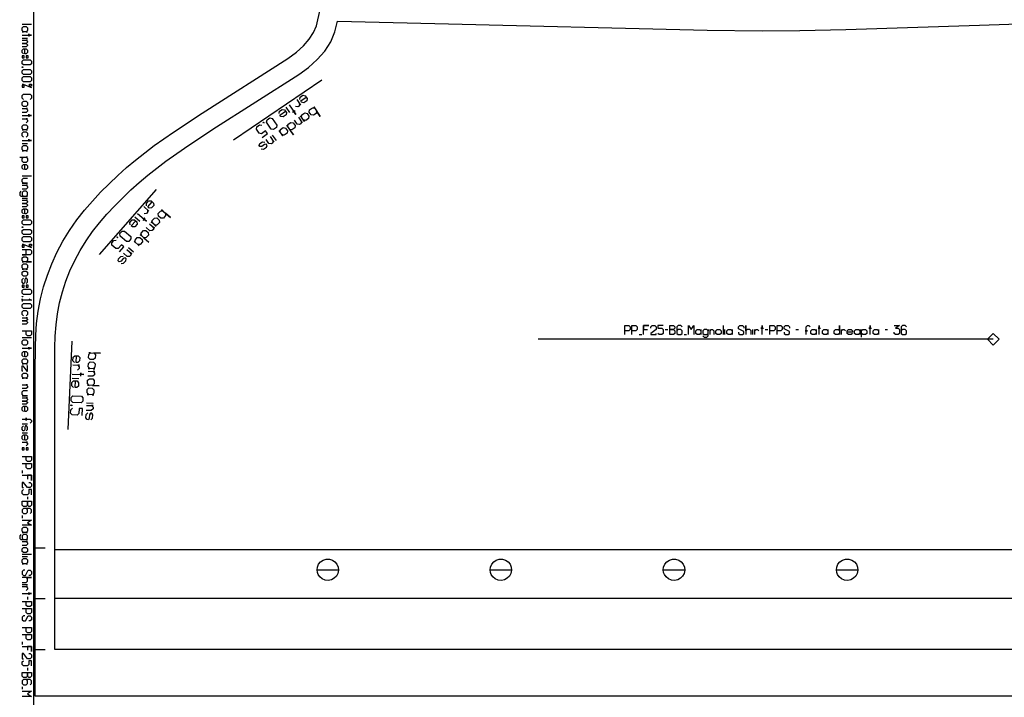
# Model space of a CAD drawing. Extents: x 0 to 1758, y 0 to 1310.
# Tile 2 of 10: x 0 to 504, y 176 to 523. Entities that reach past the tile are written whole.
import ezdxf

# ---------------------------------------------------------------- set-up
doc = ezdxf.new("R2010")
doc.units = 0

msp = doc.modelspace()

# ---------------------------------------------------------------- linework, layer by layer
for p, q in [((6, 520.733), (1.333, 520.733)), ((1.333, 513.733), (4, 513.733)), ((1.333, 490.466), (6, 488.466)), ((154.745, 492.299), (109.527, 461.487)), ((1.333, 459.799), (4, 459.799)), ((6, 443.133), (1.333, 443.133)), ((69.911, 436.277), (40.7, 403.063)), ((1.333, 431.799), (4, 431.799)), ((1.333, 408.533), (6, 406.533)), ((330.683, 364.593), (332.016, 364.593)), ((360.349, 366.593), (360.349, 361.926)), ((361.349, 361.926), (361.349, 364.593)), ((375.683, 361.926), (375.683, 364.593)), ((382.016, 364.593), (383.349, 364.593)), ((397.683, 364.593), (399.016, 364.593)), ((443.349, 364.593), (444.682, 364.593)), ((6, 360.266), (1.333, 360.266)), ((26.694, 358.646), (24.693, 313.428)), ((317.349, 361.926), (318.683, 361.926)), ((340.349, 361.926), (341.683, 361.926)), ((1.333, 316.266), (4, 316.266)), ((1.333, 311.6), (4, 311.6)), ((1.333, 292.266), (1.333, 290.933)), ((4, 278.933), (4, 277.599)), ((1.333, 269.266), (1.333, 267.933)), ((8.004, 252.725), (13.005, 252.725)), ((6, 249.266), (1.333, 249.266)), ((1.333, 248.266), (4, 248.266)), ((717.758, 251.719), (18.006, 251.722)), ((1.333, 233.933), (4, 233.933)), ((4, 227.599), (4, 226.266)), ((7.997, 226.725), (12.998, 226.722)), ((1.333, 204.599), (1.333, 203.266)), ((7.999, 200.722), (12.999, 200.722)), ((4, 191.266), (4, 189.933)), ((1.333, 181.599), (1.333, 180.266))]:
    msp.add_line(p, q)
for points in [[(7, 0), (1750.936, 0), (1750.936, 1310), (7, 1310), (7, 0)], [(1.333, 519.066), (2, 519.733), (3.333, 519.733), (4, 519.066), (4, 517.733), (3.333, 517.066), (4, 517.066), (1.333, 517.066), (2, 517.066), (1.333, 517.733), (1.333, 519.066)], [(1.333, 504.733), (1.333, 503.733), (2.333, 503.733), (2.333, 504.733), (1.333, 504.733)], [(3.333, 504.733), (3.333, 503.733), (4.333, 503.733), (4.333, 504.733), (3.333, 504.733)], [(1.333, 502.066), (2, 502.733), (5.333, 502.733), (6, 502.066), (6, 500.733), (5.333, 500.066), (2, 500.066), (1.333, 500.733), (1.333, 502.066)], [(1.333, 499.066), (1.666, 499.066), (1.666, 498.799), (1.333, 498.799), (1.333, 499.066)], [(1.333, 497.133), (2, 497.799), (5.333, 497.799), (6, 497.133), (6, 495.799), (5.333, 495.133), (2, 495.133), (1.333, 495.799), (1.333, 497.133)], [(1.333, 493.466), (2, 494.133), (5.333, 494.133), (6, 493.466), (6, 492.133), (5.333, 491.466), (2, 491.466), (1.333, 492.133), (1.333, 493.466)], [(2.333, 489.666), (1.333, 489.666), (1.333, 488.666), (2.333, 488.666), (2.333, 489.666)], [(5, 489.266), (5, 490.266), (6, 490.266), (6, 489.266), (5, 489.266)], [(1.333, 480.799), (2, 481.466), (3.333, 481.466), (4, 480.799), (4, 479.466), (3.333, 478.799), (2, 478.799), (1.333, 479.466), (1.333, 480.799)], [(1.333, 468.799), (2, 469.466), (3.333, 469.466), (4, 468.799), (4, 467.466), (3.333, 466.799), (4, 466.799), (1.333, 466.799), (2, 466.799), (1.333, 467.466), (1.333, 468.799)], [(1.333, 458.133), (2, 458.799), (3.333, 458.799), (4, 458.133), (4, 456.799), (3.333, 456.133), (4, 456.133), (1.333, 456.133), (2, 456.133), (1.333, 456.799), (1.333, 458.133)], [(1.333, 422.799), (1.333, 421.799), (2.333, 421.799), (2.333, 422.799), (1.333, 422.799)], [(1.333, 420.133), (2, 420.799), (5.333, 420.799), (6, 420.133), (6, 418.799), (5.333, 418.133), (2, 418.133), (1.333, 418.799), (1.333, 420.133)], [(3.333, 422.799), (3.333, 421.799), (4.333, 421.799), (4.333, 422.799), (3.333, 422.799)], [(1.333, 417.133), (1.666, 417.133), (1.666, 416.866), (1.333, 416.866), (1.333, 417.133)], [(1.333, 415.199), (2, 415.866), (5.333, 415.866), (6, 415.199), (6, 413.866), (5.333, 413.199), (2, 413.199), (1.333, 413.866), (1.333, 415.199)], [(1.333, 411.533), (2, 412.199), (5.333, 412.199), (6, 411.533), (6, 410.199), (5.333, 409.533), (2, 409.533), (1.333, 410.199), (1.333, 411.533)], [(2.333, 407.733), (1.333, 407.733), (1.333, 406.733), (2.333, 406.733), (2.333, 407.733)], [(5, 407.333), (5, 408.333), (6, 408.333), (6, 407.333), (5, 407.333)], [(1.333, 401.199), (2, 401.866), (3.333, 401.866), (4, 401.199), (4, 399.866), (3.333, 399.199), (6, 399.199), (1.333, 399.199), (2, 399.199), (1.333, 399.866), (1.333, 401.199)], [(1.333, 397.533), (2, 398.199), (3.333, 398.199), (4, 397.533), (4, 396.199), (3.333, 395.533), (4, 395.533), (1.333, 395.533), (2, 395.533), (1.333, 396.199), (1.333, 397.533)], [(1.333, 393.866), (2, 394.533), (3.333, 394.533), (4, 393.866), (4, 392.533), (3.333, 391.866), (2, 391.866), (1.333, 392.533), (1.333, 393.866)], [(1.333, 387.2), (1.333, 386.2), (2.333, 386.2), (2.333, 387.2), (1.333, 387.2)], [(1.333, 384.533), (2, 385.2), (5.333, 385.2), (6, 384.533), (6, 383.2), (5.333, 382.533), (2, 382.533), (1.333, 383.2), (1.333, 384.533)], [(3.333, 387.2), (3.333, 386.2), (4.333, 386.2), (4.333, 387.2), (3.333, 387.2)], [(1.333, 381.533), (1.666, 381.533), (1.666, 381.266), (1.333, 381.266), (1.333, 381.533)], [(1.333, 377.266), (2, 377.933), (5.333, 377.933), (6, 377.266), (6, 375.933), (5.333, 375.266), (2, 375.266), (1.333, 375.933), (1.333, 377.266)], [(333.016, 361.926), (333.016, 366.593), (335.016, 366.593), (335.683, 365.926), (335.683, 365.259), (335.016, 364.593), (333.016, 364.593), (335.016, 364.593), (335.683, 363.926), (335.683, 362.593), (335.016, 361.926), (333.016, 361.926)], [(347.016, 361.926), (346.349, 362.593), (346.349, 363.926), (347.016, 364.593), (348.349, 364.593), (349.016, 363.926), (349.016, 364.593), (349.016, 361.926), (349.016, 362.593), (348.349, 361.926), (347.016, 361.926)], [(357.349, 361.926), (356.683, 362.593), (356.683, 363.926), (357.349, 364.593), (358.683, 364.593), (359.349, 363.926), (359.349, 362.593), (358.683, 361.926), (357.349, 361.926)], [(363.016, 361.926), (362.349, 362.593), (362.349, 363.926), (363.016, 364.593), (364.349, 364.593), (365.016, 363.926), (365.016, 364.593), (365.016, 361.926), (365.016, 362.593), (364.349, 361.926), (363.016, 361.926)], [(406.016, 361.926), (405.349, 362.593), (405.349, 363.926), (406.016, 364.593), (407.349, 364.593), (408.016, 363.926), (408.016, 364.593), (408.016, 361.926), (408.016, 362.593), (407.349, 361.926), (406.016, 361.926)], [(412.016, 361.926), (411.349, 362.593), (411.349, 363.926), (412.016, 364.593), (413.349, 364.593), (414.016, 363.926), (414.016, 364.593), (414.016, 361.926), (414.016, 362.593), (413.349, 361.926), (412.016, 361.926)], [(418.016, 361.926), (417.349, 362.593), (417.349, 363.926), (418.016, 364.593), (419.349, 364.593), (420.016, 363.926), (420.016, 366.593), (420.016, 361.926), (420.016, 362.593), (419.349, 361.926), (418.016, 361.926)], [(428.349, 361.926), (427.683, 362.593), (427.683, 363.926), (428.349, 364.593), (429.682, 364.593), (430.349, 363.926), (430.349, 364.593), (430.349, 361.926), (430.349, 362.593), (429.682, 361.926), (428.349, 361.926)], [(438.016, 361.926), (437.349, 362.593), (437.349, 363.926), (438.016, 364.593), (439.349, 364.593), (440.016, 363.926), (440.016, 364.593), (440.016, 361.926), (440.016, 362.593), (439.349, 361.926), (438.016, 361.926)], [(1.333, 358.6), (2, 359.266), (3.333, 359.266), (4, 358.6), (4, 357.266), (3.333, 356.6), (2, 356.6), (1.333, 357.266), (1.333, 358.6)], [(1.333, 348.933), (2, 349.6), (3.333, 349.6), (4, 348.933), (4, 347.6), (3.333, 346.933), (4, 346.933), (1.333, 346.933), (2, 346.933), (1.333, 347.6), (1.333, 348.933)], [(1.333, 341.6), (2, 342.266), (3.333, 342.266), (4, 341.6), (4, 340.266), (3.333, 339.6), (4, 339.6), (1.333, 339.6), (2, 339.6), (1.333, 340.266), (1.333, 341.6)], [(1.333, 303.933), (1.333, 302.933), (2.333, 302.933), (2.333, 303.933), (1.333, 303.933)], [(3.333, 303.933), (3.333, 302.933), (4.333, 302.933), (4.333, 303.933), (3.333, 303.933)], [(1.333, 276.599), (6, 276.599), (6, 274.599), (5.333, 273.933), (4.666, 273.933), (4, 274.599), (4, 276.599), (4, 274.599), (3.333, 273.933), (2, 273.933), (1.333, 274.599), (1.333, 276.599)], [(1.333, 262.599), (2, 263.266), (3.333, 263.266), (4, 262.599), (4, 261.266), (3.333, 260.599), (4, 260.599), (1.333, 260.599), (2, 260.599), (1.333, 261.266), (1.333, 262.599)], [(1.333, 252.266), (2, 252.933), (3.333, 252.933), (4, 252.266), (4, 250.933), (3.333, 250.266), (2, 250.266), (1.333, 250.933), (1.333, 252.266)], [(1.333, 246.599), (2, 247.266), (3.333, 247.266), (4, 246.599), (4, 245.266), (3.333, 244.599), (4, 244.599), (1.333, 244.599), (2, 244.599), (1.333, 245.266), (1.333, 246.599)], [(1.333, 188.933), (6, 188.933), (6, 186.933), (5.333, 186.266), (4.666, 186.266), (4, 186.933), (4, 188.933), (4, 186.933), (3.333, 186.266), (2, 186.266), (1.333, 186.933), (1.333, 188.933)]]:
    msp.add_lwpolyline(points, close=True)
for points in [[(720.153, 176.722), (8, 176.722), (7.999, 200.722), (7.997, 226.725), (8.001, 239.725), (8.004, 252.725), (7.997, 343.628), (8.043, 355.363), (8.243, 361.612), (8.243, 361.612), (8.661, 367.597), (9.435, 373.882), (10.66, 380.236), (12.27, 386.382), (14.181, 392.354), (16.44, 398.266), (19.066, 404.09), (22.082, 409.793), (25.504, 415.334), (29.33, 420.729), (33.2, 425.633), (37.263, 430.346), (41.476, 434.875), (45.796, 439.229), (50.212, 443.44), (54.698, 447.472), (59.354, 451.389), (68.887, 458.767), (78.741, 465.733), (93.439, 475.464), (137.374, 503.462), (141.744, 506.639), (145.36, 509.876), (148.288, 513.224), (150.489, 516.627), (151.993, 520.108), (156.211, 538.629)], [(1.333, 515.4), (6, 515.4), (4.666, 515.4), (4.666, 516.066), (4.666, 514.733)], [(1.333, 512.733), (4, 512.733), (3.333, 512.733), (4, 512.066), (4, 511.733), (3.333, 511.066), (1.333, 511.066), (3.333, 511.066), (4, 510.399), (4, 510.066), (3.333, 509.399), (1.333, 509.399)], [(2, 505.733), (1.333, 506.399), (1.333, 507.733), (2, 508.399), (3.333, 508.399), (4, 507.733), (4, 506.399), (3.333, 505.733), (2.666, 505.733), (2.666, 508.399)], [(2, 482.466), (1.333, 483.133), (1.333, 484.466), (2, 485.133), (5.333, 485.133), (6, 484.466), (6, 483.133), (5.333, 482.466)], [(1.333, 477.799), (4, 477.799), (3.333, 477.799), (4, 477.133), (4, 476.466), (3.333, 475.799), (1.333, 475.799)], [(1.333, 474.133), (6, 474.133), (4.666, 474.133), (4.666, 474.799), (4.666, 473.466)], [(1.333, 472.466), (4, 472.466), (3.333, 472.466), (4, 471.799), (4, 471.133), (3.333, 470.466)], [(2, 463.133), (1.333, 463.799), (1.333, 465.133), (2, 465.799), (3.333, 465.799), (4, 465.133), (4, 463.799), (3.333, 463.133)], [(1.333, 461.466), (6, 461.466), (4.666, 461.466), (4.666, 462.133), (4.666, 460.799)], [(0, 452.799), (4, 452.799), (3.333, 452.799), (4, 452.133), (4, 450.799), (3.333, 450.133), (2, 450.133), (1.333, 450.799), (1.333, 452.133), (2, 452.799)], [(2, 446.466), (1.333, 447.133), (1.333, 448.466), (2, 449.133), (3.333, 449.133), (4, 448.466), (4, 447.133), (3.333, 446.466), (2.666, 446.466), (2.666, 449.133)], [(1.333, 439.466), (4, 439.466), (2, 439.466), (1.333, 440.133), (1.333, 441.466), (2, 442.133), (4, 442.133)], [(0.666, 435.466), (0, 434.799), (0, 433.466), (0.666, 432.799), (4, 432.799), (3.333, 432.799), (4, 433.466), (4, 434.799), (3.333, 435.466), (2, 435.466), (1.333, 434.799), (1.333, 433.466), (2, 432.799)], [(1.333, 438.466), (4, 438.466), (3.333, 438.466), (4, 437.799), (4, 437.133), (3.333, 436.466), (1.333, 436.466)], [(1.333, 430.799), (4, 430.799), (3.333, 430.799), (4, 430.133), (4, 429.799), (3.333, 429.133), (1.333, 429.133), (3.333, 429.133), (4, 428.466), (4, 428.133), (3.333, 427.466), (1.333, 427.466)], [(2, 423.799), (1.333, 424.466), (1.333, 425.799), (2, 426.466), (3.333, 426.466), (4, 425.799), (4, 424.466), (3.333, 423.799), (2.666, 423.799), (2.666, 426.466)], [(1.333, 405.533), (5.333, 405.533), (6, 404.866), (6, 403.533), (5.333, 402.866), (1.333, 402.866), (3.333, 402.866), (3.333, 405.533)], [(3.333, 388.2), (4, 388.866), (4, 390.199), (3.533, 390.866), (3, 390.866), (2.666, 390.199), (2.666, 388.866), (2.333, 388.2), (1.8, 388.2), (1.333, 388.866), (1.333, 390.199), (2, 390.866)], [(4.666, 380.266), (6, 379.6), (1.333, 379.6), (1.333, 380.266), (1.333, 378.933)], [(2, 371.6), (1.333, 372.266), (1.333, 373.6), (2, 374.266), (3.333, 374.266), (4, 373.6), (4, 372.266), (3.333, 371.6)], [(1.333, 370.6), (4, 370.6), (3.333, 370.6), (4, 369.933), (4, 369.6), (3.333, 368.933), (1.333, 368.933), (3.333, 368.933), (4, 368.266), (4, 367.933), (3.333, 367.266), (1.333, 367.266)], [(1.333, 363.933), (6, 363.933), (6, 361.933), (5.333, 361.266), (4, 361.266), (3.333, 361.933), (3.333, 363.933)], [(310.016, 361.926), (310.016, 366.593), (312.016, 366.593), (312.683, 365.926), (312.683, 364.593), (312.016, 363.926), (310.016, 363.926)], [(313.683, 361.926), (313.683, 366.593), (315.683, 366.593), (316.349, 365.926), (316.349, 364.593), (315.683, 363.926), (313.683, 363.926)], [(319.683, 361.926), (319.683, 366.593), (322.349, 366.593), (319.683, 366.593), (319.683, 364.593), (321.683, 364.593)], [(323.349, 365.259), (323.349, 365.926), (324.016, 366.593), (325.349, 366.593), (326.016, 365.926), (326.016, 364.593), (323.349, 362.593), (323.349, 361.926), (326.016, 361.926), (326.016, 362.593)], [(329.683, 366.593), (327.016, 366.593), (327.016, 365.259), (329.016, 365.259), (329.683, 364.593), (329.683, 362.593), (329.016, 361.926), (327.683, 361.926), (327.016, 362.593)], [(339.349, 365.926), (338.683, 366.593), (337.349, 366.593), (336.683, 365.926), (336.683, 362.593), (337.349, 361.926), (338.683, 361.926), (339.349, 362.593), (339.349, 363.926), (338.683, 364.593), (337.349, 364.593), (336.683, 363.926)], [(342.683, 361.926), (342.683, 366.593), (344.016, 364.593), (345.349, 366.593), (345.349, 361.926)], [(350.016, 361.259), (350.683, 360.593), (352.016, 360.593), (352.683, 361.259), (352.683, 364.593), (352.683, 363.926), (352.016, 364.593), (350.683, 364.593), (350.016, 363.926), (350.016, 362.593), (350.683, 361.926), (352.016, 361.926), (352.683, 362.593)], [(353.683, 361.926), (353.683, 364.593), (353.683, 363.926), (354.349, 364.593), (355.016, 364.593), (355.683, 363.926), (355.683, 361.926)], [(368.349, 363.259), (368.349, 362.593), (369.016, 361.926), (370.349, 361.926), (371.016, 362.593), (371.016, 363.593), (368.349, 364.926), (368.349, 365.926), (369.016, 366.593), (370.349, 366.593), (371.016, 365.926), (371.016, 365.259)], [(374.683, 361.926), (374.683, 363.926), (374.016, 364.593), (372.683, 364.593), (372.016, 363.926), (372.016, 366.593), (372.016, 361.926)], [(376.683, 361.926), (376.683, 364.593), (376.683, 363.926), (377.349, 364.593), (378.016, 364.593), (378.683, 363.926)], [(380.349, 361.926), (380.349, 366.593), (380.349, 365.259), (379.683, 365.259), (381.016, 365.259)], [(384.349, 361.926), (384.349, 366.593), (386.349, 366.593), (387.016, 365.926), (387.016, 364.593), (386.349, 363.926), (384.349, 363.926)], [(388.016, 361.926), (388.016, 366.593), (390.016, 366.593), (390.683, 365.926), (390.683, 364.593), (390.016, 363.926), (388.016, 363.926)], [(391.683, 363.259), (391.683, 362.593), (392.349, 361.926), (393.683, 361.926), (394.349, 362.593), (394.349, 363.593), (391.683, 364.926), (391.683, 365.926), (392.349, 366.593), (393.683, 366.593), (394.349, 365.926), (394.349, 365.259)], [(403.016, 361.926), (403.016, 363.926), (403.683, 363.926), (402.349, 363.926), (403.016, 363.926), (403.016, 365.926), (403.683, 366.593), (404.349, 366.593), (405.016, 365.926)], [(409.683, 361.926), (409.683, 366.593), (409.683, 365.259), (409.016, 365.259), (410.349, 365.259)], [(421.016, 361.926), (421.016, 364.593), (421.016, 363.926), (421.683, 364.593), (422.349, 364.593), (423.016, 363.926)], [(426.683, 362.593), (426.016, 361.926), (424.683, 361.926), (424.016, 362.593), (424.016, 363.926), (424.683, 364.593), (426.016, 364.593), (426.683, 363.926), (426.683, 363.259), (424.016, 363.259)], [(431.349, 360.593), (431.349, 364.593), (431.349, 363.926), (432.016, 364.593), (433.349, 364.593), (434.016, 363.926), (434.016, 362.593), (433.349, 361.926), (432.016, 361.926), (431.349, 362.593)], [(435.682, 361.926), (435.682, 366.593), (435.682, 365.259), (435.016, 365.259), (436.349, 365.259)], [(448.016, 366.593), (450.682, 366.593), (448.682, 365.259), (450.016, 365.259), (450.682, 364.593), (450.682, 362.593), (450.016, 361.926), (448.682, 361.926), (448.016, 362.593), (448.016, 363.259)], [(454.349, 365.926), (453.682, 366.593), (452.349, 366.593), (451.682, 365.926), (451.682, 362.593), (452.349, 361.926), (453.682, 361.926), (454.349, 362.593), (454.349, 363.926), (453.682, 364.593), (452.349, 364.593), (451.682, 363.926)], [(1.333, 354.933), (6, 354.933), (4.666, 354.933), (4.666, 355.6), (4.666, 354.266)], [(2, 350.6), (1.333, 351.266), (1.333, 352.6), (2, 353.266), (3.333, 353.266), (4, 352.6), (4, 351.266), (3.333, 350.6), (2.666, 350.6), (2.666, 353.266)], [(1.666, 343.266), (1.333, 343.266), (1.333, 345.933), (1.666, 345.933), (3.666, 343.266), (4, 343.266), (4, 345.933), (3.666, 345.933)], [(1.333, 336.266), (4, 336.266), (3.333, 336.266), (4, 335.6), (4, 334.933), (3.333, 334.266), (1.333, 334.266)], [(1.333, 330.6), (4, 330.6), (2, 330.6), (1.333, 331.266), (1.333, 332.6), (2, 333.266), (4, 333.266)], [(1.333, 329.6), (4, 329.6), (3.333, 329.6), (4, 328.933), (4, 328.6), (3.333, 327.933), (1.333, 327.933), (3.333, 327.933), (4, 327.266), (4, 326.933), (3.333, 326.266), (1.333, 326.266)], [(2, 322.6), (1.333, 323.266), (1.333, 324.6), (2, 325.266), (3.333, 325.266), (4, 324.6), (4, 323.266), (3.333, 322.6), (2.666, 322.6), (2.666, 325.266)], [(1.333, 318.6), (3.333, 318.6), (3.333, 317.933), (3.333, 319.266), (3.333, 318.6), (5.333, 318.6), (6, 317.933), (6, 317.266), (5.333, 316.6)], [(3.333, 312.6), (4, 313.266), (4, 314.6), (3.533, 315.266), (3, 315.266), (2.666, 314.6), (2.666, 313.266), (2.333, 312.6), (1.8, 312.6), (1.333, 313.266), (1.333, 314.6), (2, 315.266)], [(2, 307.933), (1.333, 308.6), (1.333, 309.933), (2, 310.6), (3.333, 310.6), (4, 309.933), (4, 308.6), (3.333, 307.933), (2.666, 307.933), (2.666, 310.6)], [(1.333, 306.933), (4, 306.933), (3.333, 306.933), (4, 306.266), (4, 305.6), (3.333, 304.933)], [(1.333, 299.6), (6, 299.6), (6, 297.6), (5.333, 296.933), (4, 296.933), (3.333, 297.6), (3.333, 299.6)], [(1.333, 295.933), (6, 295.933), (6, 293.933), (5.333, 293.266), (4, 293.266), (3.333, 293.933), (3.333, 295.933)], [(1.333, 289.933), (6, 289.933), (6, 287.266), (6, 289.933), (4, 289.933), (4, 287.933)], [(4.666, 286.266), (5.333, 286.266), (6, 285.599), (6, 284.266), (5.333, 283.599), (4, 283.599), (2, 286.266), (1.333, 286.266), (1.333, 283.599), (2, 283.599)], [(6, 279.933), (6, 282.599), (4.666, 282.599), (4.666, 280.599), (4, 279.933), (2, 279.933), (1.333, 280.599), (1.333, 281.933), (2, 282.599)], [(5.333, 270.266), (6, 270.933), (6, 272.266), (5.333, 272.933), (2, 272.933), (1.333, 272.266), (1.333, 270.933), (2, 270.266), (3.333, 270.266), (4, 270.933), (4, 272.266), (3.333, 272.933)], [(1.333, 266.933), (6, 266.933), (4, 265.599), (6, 264.266), (1.333, 264.266)], [(0.666, 259.599), (0, 258.933), (0, 257.599), (0.666, 256.933), (4, 256.933), (3.333, 256.933), (4, 257.599), (4, 258.933), (3.333, 259.599), (2, 259.599), (1.333, 258.933), (1.333, 257.599), (2, 256.933)], [(1.333, 255.933), (4, 255.933), (3.333, 255.933), (4, 255.266), (4, 254.599), (3.333, 253.933), (1.333, 253.933)], [(2.666, 241.266), (2, 241.266), (1.333, 240.599), (1.333, 239.266), (2, 238.599), (3, 238.599), (4.333, 241.266), (5.333, 241.266), (6, 240.599), (6, 239.266), (5.333, 238.599), (4.666, 238.599)], [(1.333, 234.933), (3.333, 234.933), (4, 235.599), (4, 236.933), (3.333, 237.599), (6, 237.599), (1.333, 237.599)], [(1.333, 232.933), (4, 232.933), (3.333, 232.933), (4, 232.266), (4, 231.599), (3.333, 230.933)], [(1.333, 229.266), (6, 229.266), (4.666, 229.266), (4.666, 229.933), (4.666, 228.599)], [(1.333, 225.266), (6, 225.266), (6, 223.266), (5.333, 222.599), (4, 222.599), (3.333, 223.266), (3.333, 225.266)], [(1.333, 221.599), (6, 221.599), (6, 219.599), (5.333, 218.933), (4, 218.933), (3.333, 219.599), (3.333, 221.599)], [(2.666, 217.933), (2, 217.933), (1.333, 217.266), (1.333, 215.933), (2, 215.266), (3, 215.266), (4.333, 217.933), (5.333, 217.933), (6, 217.266), (6, 215.933), (5.333, 215.266), (4.666, 215.266)], [(1.333, 211.933), (6, 211.933), (6, 209.933), (5.333, 209.266), (4, 209.266), (3.333, 209.933), (3.333, 211.933)], [(1.333, 208.266), (6, 208.266), (6, 206.266), (5.333, 205.599), (4, 205.599), (3.333, 206.266), (3.333, 208.266)], [(1.333, 202.266), (6, 202.266), (6, 199.599), (6, 202.266), (4, 202.266), (4, 200.266)], [(4.666, 198.599), (5.333, 198.599), (6, 197.933), (6, 196.599), (5.333, 195.933), (4, 195.933), (2, 198.599), (1.333, 198.599), (1.333, 195.933), (2, 195.933)], [(6, 192.266), (6, 194.933), (4.666, 194.933), (4.666, 192.933), (4, 192.266), (2, 192.266), (1.333, 192.933), (1.333, 194.266), (2, 194.933)], [(5.333, 182.599), (6, 183.266), (6, 184.599), (5.333, 185.266), (2, 185.266), (1.333, 184.599), (1.333, 183.266), (2, 182.599), (3.333, 182.599), (4, 183.266), (4, 184.599), (3.333, 185.266)], [(1.333, 179.266), (6, 179.266), (4, 177.933), (6, 176.599), (1.333, 176.599)]]:
    msp.add_lwpolyline(points)
at = {"layer": '1'}
for p, q in [((136.28, 478.507), (138.211, 475.673)), ((129.398, 464.136), (131.329, 461.303)), ((58.995, 422.351), (61.569, 420.086)), ((55.743, 406.539), (58.317, 404.275)), ((498.769, 359.593), (265.597, 359.593)), ((26.852, 339.616), (30.278, 339.464)), ((34.302, 326.999), (37.727, 326.848)), ((152.338, 241.522), (163.338, 241.522)), ((241.038, 241.522), (252.038, 241.522)), ((329.738, 241.522), (340.738, 241.522)), ((418.438, 241.522), (429.438, 241.522)), ((711.465, 226.722), (17.998, 226.722))]:
    msp.add_line(p, q, dxfattribs=at)
for points in [[(717.723, 200.721), (18, 200.721), (17.998, 226.722), (18.002, 239.722), (18.006, 252.722), (17.998, 343.628), (18.043, 355.278), (18.229, 361.101), (18.637, 366.894), (19.358, 372.636), (20.473, 378.306), (21.936, 383.816), (23.699, 389.283), (25.774, 394.674), (28.172, 399.954), (30.908, 405.091), (33.994, 410.049), (37.328, 414.73), (40.912, 419.27), (44.711, 423.675), (48.686, 427.946), (57.006, 436.104), (61.26, 439.926), (65.682, 443.646), (74.906, 450.78), (84.436, 457.512), (98.959, 467.124), (143.025, 495.206), (148.035, 498.848), (152.49, 502.837), (156.291, 507.183), (159.34, 511.896), (161.539, 516.986), (162.787, 522.465), (212.729, 521.264), (352.264, 517.91), (380.387, 517.635), (399.637, 517.76), (423.322, 518.256), (491.744, 520.509), (541.715, 522.21)], [(143.492, 482.384), (143.718, 483.575), (145.134, 484.54), (146.325, 484.314), (147.291, 482.898), (147.065, 481.707), (145.648, 480.741), (144.457, 480.967), (143.975, 481.675), (146.808, 483.606)], [(138.051, 479.713), (141.43, 474.755), (140.464, 476.172), (141.173, 476.654), (139.756, 475.689)], [(141.947, 482.368), (143.878, 479.535), (143.395, 480.243), (143.169, 479.052), (142.461, 478.569), (141.27, 478.795)], [(132.867, 475.144), (133.093, 476.335), (134.509, 477.3), (135.7, 477.074), (136.666, 475.658), (136.44, 474.467), (135.023, 473.501), (133.832, 473.727), (133.35, 474.435), (136.183, 476.366)], [(124.147, 462.978), (126.98, 464.909), (126.015, 466.325), (123.89, 464.877), (122.699, 465.103), (121.251, 467.228), (121.476, 468.419), (122.893, 469.384), (124.084, 469.159)], [(142.856, 473.307), (144.787, 470.474), (144.304, 471.182), (144.079, 469.991), (143.37, 469.508), (142.179, 469.734), (140.731, 471.859)], [(123.763, 457.185), (124.954, 456.959), (126.37, 457.924), (126.741, 458.903), (126.355, 459.47), (125.405, 459.341), (123.988, 458.376), (123.039, 458.247), (122.653, 458.814), (123.023, 459.792), (124.44, 460.758), (125.631, 460.532)], [(128.336, 463.412), (130.266, 460.579), (129.784, 461.287), (129.558, 460.096), (128.85, 459.614), (127.659, 459.839), (126.211, 461.964)], [(65.016, 427.899), (64.938, 429.109), (66.071, 430.396), (67.28, 430.474), (68.568, 429.342), (68.645, 428.132), (67.513, 426.845), (66.303, 426.767), (65.66, 427.333), (67.924, 429.908)], [(60.41, 423.96), (64.915, 419.997), (63.628, 421.129), (64.194, 421.773), (63.062, 420.486)], [(63.523, 427.5), (66.098, 425.236), (65.454, 425.802), (65.532, 424.592), (64.966, 423.948), (63.756, 423.871)], [(56.525, 418.245), (56.448, 419.454), (57.58, 420.742), (58.789, 420.819), (60.077, 419.687), (60.154, 418.477), (59.022, 417.19), (57.812, 417.113), (57.169, 417.679), (59.433, 420.253)], [(66.498, 418.768), (69.073, 416.504), (68.429, 417.07), (68.507, 415.861), (67.94, 415.217), (66.731, 415.139), (64.8, 416.838)], [(51.103, 404.293), (53.368, 406.867), (52.08, 407.999), (50.382, 406.068), (49.173, 405.991), (47.242, 407.689), (47.164, 408.899), (48.296, 410.186), (49.506, 410.264)], [(54.894, 405.574), (57.468, 403.31), (56.825, 403.876), (56.902, 402.666), (56.336, 402.022), (55.126, 401.945), (53.196, 403.643)], [(52.013, 398.405), (53.223, 398.482), (54.355, 399.77), (54.47, 400.81), (53.956, 401.262), (53.068, 400.902), (51.936, 399.615), (51.048, 399.254), (50.533, 399.707), (50.648, 400.747), (51.78, 402.034), (52.99, 402.112)], [(28.069, 347.713), (27.25, 348.607), (27.326, 350.32), (28.22, 351.138), (29.933, 351.062), (30.751, 350.168), (30.675, 348.456), (29.781, 347.637), (28.925, 347.675), (29.077, 351.1)], [(27.156, 346.466), (30.581, 346.315), (29.724, 346.353), (30.543, 345.459), (30.505, 344.602), (29.611, 343.784)], [(35.022, 343.269), (38.447, 343.117), (37.591, 343.155), (38.409, 342.261), (38.371, 341.405), (37.477, 340.586), (34.908, 340.7)], [(27.5, 334.868), (26.682, 335.763), (26.758, 337.475), (27.652, 338.294), (29.364, 338.218), (30.183, 337.324), (30.107, 335.611), (29.213, 334.793), (28.357, 334.831), (28.508, 338.256)], [(26.947, 341.757), (32.941, 341.492), (31.229, 341.567), (31.267, 342.424), (31.191, 340.711)], [(32.017, 320.598), (32.168, 324.023), (30.456, 324.099), (30.342, 321.53), (29.448, 320.711), (26.879, 320.825), (26.06, 321.719), (26.136, 323.432), (27.03, 324.25)], [(34.245, 325.715), (37.67, 325.563), (36.814, 325.601), (37.632, 324.707), (37.594, 323.85), (36.7, 323.032), (34.131, 323.146)], [(36.492, 318.322), (37.386, 319.141), (37.462, 320.853), (36.9, 321.736), (36.215, 321.767), (35.749, 320.929), (35.673, 319.217), (35.207, 318.379), (34.522, 318.41), (33.961, 319.292), (34.037, 321.005), (34.931, 321.823)]]:
    msp.add_lwpolyline(points, dxfattribs=at)
for points in [[(146.044, 475.479), (147.235, 475.253), (148.2, 473.837), (147.974, 472.646), (146.558, 471.68), (145.367, 471.906), (145.849, 471.198), (143.919, 474.031), (144.401, 473.323), (144.627, 474.514), (146.044, 475.479)], [(149.94, 478.134), (151.131, 477.908), (150.648, 478.616), (154.027, 473.658), (152.096, 476.491), (151.87, 475.3), (150.454, 474.335), (149.263, 474.561), (148.297, 475.977), (148.523, 477.168), (149.94, 478.134)], [(124.947, 470.784), (125.188, 470.43), (124.905, 470.237), (124.664, 470.591), (124.947, 470.784)], [(128.135, 472.956), (129.326, 472.73), (131.739, 469.189), (131.513, 467.998), (130.097, 467.032), (128.906, 467.258), (126.492, 470.8), (126.718, 471.991), (128.135, 472.956)], [(138.961, 470.652), (140.152, 470.427), (141.117, 469.01), (140.891, 467.819), (139.475, 466.854), (138.284, 467.079), (140.214, 464.246), (136.836, 469.204), (137.318, 468.496), (137.544, 469.687), (138.961, 470.652)], [(135.065, 467.998), (136.256, 467.772), (137.221, 466.355), (136.995, 465.164), (135.579, 464.199), (134.388, 464.425), (134.87, 463.716), (132.94, 466.55), (133.422, 465.841), (133.648, 467.032), (135.065, 467.998)], [(72.159, 425.205), (73.368, 425.282), (72.725, 425.848), (77.23, 421.886), (74.656, 424.15), (74.733, 422.941), (73.601, 421.653), (72.391, 421.576), (71.104, 422.708), (71.027, 423.918), (72.159, 425.205)], [(69.045, 421.665), (70.255, 421.742), (71.542, 420.61), (71.62, 419.401), (70.488, 418.113), (69.278, 418.036), (69.922, 417.47), (67.347, 419.734), (67.991, 419.168), (67.913, 420.378), (69.045, 421.665)], [(52.485, 414.949), (53.695, 415.026), (56.913, 412.196), (56.991, 410.986), (55.858, 409.699), (54.649, 409.622), (51.431, 412.452), (51.353, 413.662), (52.485, 414.949)], [(63.385, 415.228), (64.594, 415.306), (65.882, 414.174), (65.959, 412.964), (64.827, 411.677), (63.617, 411.599), (66.192, 409.335), (61.687, 413.298), (62.33, 412.732), (62.253, 413.941), (63.385, 415.228)], [(49.938, 412.053), (50.26, 411.77), (50.033, 411.512), (49.711, 411.795), (49.938, 412.053)], [(60.271, 411.688), (61.481, 411.766), (62.768, 410.634), (62.846, 409.424), (61.714, 408.137), (60.504, 408.059), (61.148, 407.493), (58.573, 409.758), (59.217, 409.192), (59.139, 410.401), (60.271, 411.688)], [(498.769, 356.593), (501.769, 359.593), (498.769, 362.593), (495.769, 359.593), (498.769, 356.593)], [(35.401, 351.832), (36.295, 352.65), (35.439, 352.688), (41.433, 352.423), (38.008, 352.575), (38.826, 351.68), (38.75, 349.968), (37.856, 349.149), (36.143, 349.225), (35.325, 350.119), (35.401, 351.832)], [(35.192, 347.122), (36.087, 347.941), (37.799, 347.865), (38.618, 346.971), (38.542, 345.258), (37.648, 344.44), (38.504, 344.402), (35.079, 344.553), (35.935, 344.515), (35.117, 345.41), (35.192, 347.122)], [(34.813, 338.559), (35.708, 339.378), (37.42, 339.302), (38.239, 338.408), (38.163, 336.695), (37.269, 335.877), (40.694, 335.725), (34.7, 335.99), (35.556, 335.952), (34.738, 336.847), (34.813, 338.559)], [(34.605, 333.85), (35.499, 334.668), (37.212, 334.592), (38.03, 333.698), (37.954, 331.985), (37.06, 331.167), (37.917, 331.129), (34.491, 331.281), (35.348, 331.243), (34.529, 332.137), (34.605, 333.85)], [(26.417, 329.769), (27.311, 330.587), (31.592, 330.397), (32.411, 329.503), (32.335, 327.791), (31.441, 326.972), (27.159, 327.162), (26.341, 328.056), (26.417, 329.769)], [(26.246, 325.915), (26.674, 325.896), (26.659, 325.554), (26.231, 325.573), (26.246, 325.915)], [(152.338, 241.522), (152.504, 242.898), (153.128, 244.377), (154.135, 245.598), (155.451, 246.486), (157, 246.966), (158.675, 246.966), (160.224, 246.486), (161.54, 245.598), (162.547, 244.377), (163.171, 242.898), (163.338, 241.24), (163.01, 239.63), (162.25, 238.228), (161.132, 237.11), (159.73, 236.35), (158.12, 236.022), (156.462, 236.189), (154.983, 236.813), (153.762, 237.82), (152.874, 239.136), (152.504, 240.147), (152.338, 241.522)], [(241.038, 241.522), (241.204, 242.898), (241.828, 244.377), (242.835, 245.598), (244.151, 246.486), (245.7, 246.966), (247.375, 246.966), (248.924, 246.486), (250.24, 245.598), (251.247, 244.377), (251.871, 242.898), (252.038, 241.24), (251.71, 239.63), (250.95, 238.228), (249.832, 237.11), (248.43, 236.35), (246.82, 236.022), (245.162, 236.189), (243.683, 236.813), (242.462, 237.82), (241.574, 239.136), (241.204, 240.147), (241.038, 241.522)], [(329.738, 241.522), (329.904, 242.898), (330.528, 244.377), (331.535, 245.598), (332.851, 246.486), (334.4, 246.966), (336.075, 246.966), (337.624, 246.486), (338.94, 245.598), (339.947, 244.377), (340.571, 242.898), (340.738, 241.24), (340.41, 239.63), (339.65, 238.228), (338.532, 237.11), (337.13, 236.35), (335.52, 236.022), (333.862, 236.189), (332.383, 236.813), (331.162, 237.82), (330.274, 239.136), (329.904, 240.147), (329.738, 241.522)], [(418.438, 241.522), (418.604, 242.898), (419.228, 244.377), (420.235, 245.598), (421.551, 246.486), (423.1, 246.966), (424.775, 246.966), (426.324, 246.486), (427.64, 245.598), (428.647, 244.377), (429.271, 242.898), (429.438, 241.24), (429.11, 239.63), (428.35, 238.228), (427.232, 237.11), (425.83, 236.35), (424.22, 236.022), (422.562, 236.189), (421.083, 236.813), (419.862, 237.82), (418.974, 239.136), (418.604, 240.147), (418.438, 241.522)]]:
    msp.add_lwpolyline(points, close=True, dxfattribs=at)

doc.saveas('drawing.dxf')
